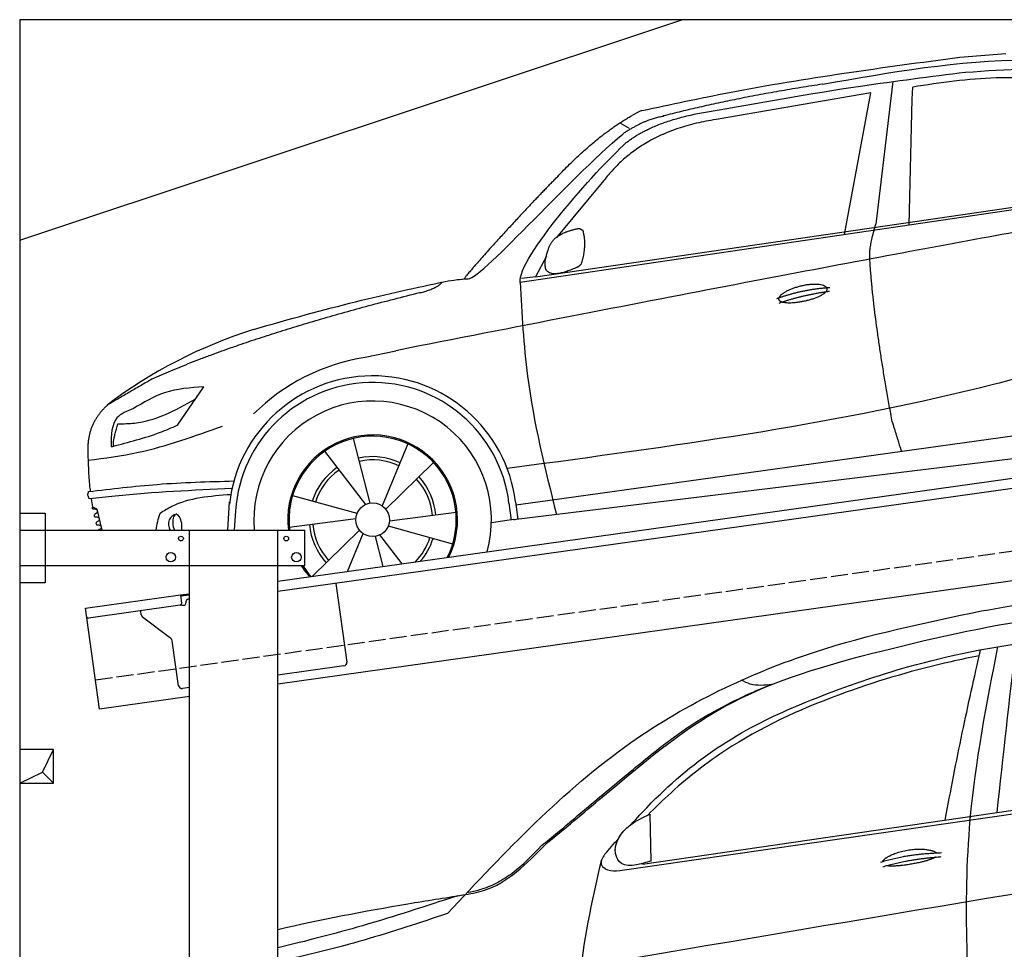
# Model space of a CAD drawing. Extents: x 524 to 6324, y 115 to 5440.
# Tile 2 of 3: x 524 to 3424, y 2701 to 5440. Entities that reach past the tile are written whole.
import ezdxf

# ---------------------------------------------------------------- set-up
doc = ezdxf.new("R2010")
doc.units = 0
doc.header["$LTSCALE"] = 10
doc.header["$MEASUREMENT"] = 0
doc.linetypes.add('GEN3', pattern=[6.25, 5, -1.25])
doc.layers.get('0').update_dxf_attribs({"linetype": 'CONTINUOUS'})
for name, color, linetype in [('3', 6, 'GEN3'), ('BREAKTHROUGH', 1, 'CONTINUOUS'), ('CAR', 1, 'CONTINUOUS')]:
    doc.layers.add(name, color=color, linetype=linetype)
doc.layers.add('AM_0', color=7, linetype='CONTINUOUS', lineweight=30)

# ---------------------------------------------------------------- blocks, each defined once
blk = doc.blocks.new('car_150_')
at = {"layer": 'CAR'}
for p, q in [((6993.7, 5277.2), (7129.2, 5288.8)), ((6796.4, 5203.8), (6750.1, 4783)), ((6731.9, 5170.4), (6283.3, 5089.2)), ((6657.9, 4752.4), (6731.9, 5170.4)), ((6853.7, 5152.6), (6855.4, 5188)), ((6848, 4782.8), (6853.7, 5152.6)), ((5993.7, 5075.5), (6021.3, 5060)), ((5703.5, 4603.8), (7806, 4931.3)), ((5748.6, 4619.9), (7887.1, 4949.3)), ((5948.1, 4905.6), (5809.7, 4736.5)), ((5780.5, 4681.2), (5748.6, 4619.9)), ((5748.6, 4619.9), (5707.7, 4614.5)), ((5249.2, 4379.1), (5338.8, 4399.4)), ((4697.5, 4174.8), (4774.2, 4288.5)), ((7646, 4233.7), (5761.2, 3956.2)), ((5689.3, 3904.2), (7721.3, 4169.7)), ((5267.2, 3949.5), (5216.9, 4139.6)), ((5377, 4125.1), (5302.6, 3941.6)), ((5131.5, 4101.3), (5253.2, 3945.1)), ((5313.4, 3931.7), (5452.9, 4070.3)), ((5734.4, 4063.7), (5670.2, 4054.4)), ((4848.5, 3866.9), (4853.3, 3950.1)), ((5228.7, 3918.3), (5038.9, 3969.8)), ((5676.1, 3953), (5682.6, 3903)), ((5695.3, 3956.7), (5702.3, 3904.6)), ((5761.2, 3956.2), (5696.7, 3946.7)), ((4463, 3925.5), (4449.3, 3931.7)), ((4478.1, 3864), (4463, 3925.5)), ((4871, 3924.2), (4867.7, 3867.1)), ((5520.5, 3924.4), (5324.3, 3897.1)), ((5029.4, 3876.7), (5225.5, 3904)), ((5689.3, 3904.2), (5624.9, 3894.7)), ((5693.6, 3903), (5693.4, 3904.4)), ((5236.4, 3869.4), (5098.3, 3732.1)), ((5201.8, 3747.5), (5247.2, 3859.5)), ((5321.2, 3882.8), (5511, 3831.3)), ((5282.7, 3851.6), (5306.1, 3763)), ((5362.6, 3771.4), (5296.6, 3856))]:
    blk.add_line(p, q, dxfattribs=at)
blk.add_circle((5274.9, 3900.5), 49.6, dxfattribs=at)
for centre, radius, start, end in [((6122, 4949.8), 174.5, 111.2882, 121.9546), ((5356.2, 3104.6), 1422.1, 107.8766, 127.519), ((5347.7, 3787.7), 599.5, 99.4563, 135.2463), ((5274.9, 3900.5), 424.2, 7.6054, 174.1435), ((5274.9, 3900.5), 404.6, 7.4461, 176.652), ((5274.9, 3900.5), 350, 344.7595, 185.4081), ((5274.9, 3900.5), 250, 334.2204, 187.3999), ((5274.9, 3900.5), 246.4, 333.6424, 187.5031), ((5274.9, 3900.5), 186.2, 64.7762, 103.2667), ((5274.9, 3900.5), 176.5, 64.6018, 103.1816), ((5274.9, 3900.5), 186.2, 124.7762, 163.2667), ((5274.9, 3900.5), 176.5, 124.6018, 163.1816), ((5274.9, 3900.5), 176.5, 4.6018, 43.1816), ((5274.9, 3900.5), 186.2, 4.7762, 43.2667), ((5274.9, 3900.5), 176.5, 184.6018, 223.1816), ((5274.9, 3900.5), 186.2, 184.7762, 223.2667), ((5274.9, 3900.5), 176.5, 315.6124, 343.1816), ((5274.9, 3900.5), 186.2, 319.3932, 343.2667), ((5274.9, 3900.5), 250, 213.2019, 222.6786), ((5274.9, 3900.5), 246.4, 213.7482, 223.2566), ((5274.9, 3900.5), 350, 217.4387, 217.626)]:
    blk.add_arc(centre, radius, start, end, dxfattribs=at)
for centre, major_axis, ratio, start_param, end_param in [((4699.7, 3882.5), (4.4, -29.4), 0.870747, 3.078863, 5.190641), ((4699.8, 3882.5), (-4.4, 29.6), 0.439627, 4.05108, 8.39242), ((4699.7, 3882.6), (4.4, -29.5), 0.784824, 3.019947, 3.143719)]:
    blk.add_ellipse(centre, major_axis=major_axis, ratio=ratio, start_param=start_param, end_param=end_param, dxfattribs=at)
for points, degree, knots in [([(6058.7, 5112.4), (6144.2, 5131.5), (6453.2, 5200.5), (6766.8, 5245), (6993.6, 5277.2)], 3, [0, 0, 0, 0, 262.813629, 949.636575, 949.636575, 949.636575, 949.636575]), ([(6590.3, 5194.3), (6790.1, 5231.4), (7055.2, 5280.6), (7323.2, 5267.8), (7389.2, 5264.7)], 3, [0, 0, 0, 0, 605.994997, 803.781644, 803.781644, 803.781644, 803.781644]), ([(7010.2, 5233), (7130.8, 5242.4), (7438, 5266.3), (7702.5, 5100), (7863.2, 4999)], 3, [0, 0, 0, 0, 355.261483, 904.814862, 904.814862, 904.814862, 904.814862]), ([(6252.1, 5110.1), (6401.8, 5138.2), (6653.7, 5185.6), (6907.8, 5219.4), (7011, 5233.1)], 3, [0, 0, 0, 0, 456.745059, 768.877533, 768.877533, 768.877533, 768.877533]), ([(7280.4, 5213.4), (7220.4, 5216.3), (7078, 5223.2), (6937, 5200.9), (6855.4, 5188)], 3, [0, 0, 0, 0, 179.578451, 426.729981, 426.729981, 426.729981, 426.729981]), ([(5483, 4604.3), (5494.7, 4606.5), (5516.1, 4610.4), (5537.7, 4612.2), (5547.5, 4613)], 3, [0, 0, 0, 0, 35.619977, 65.088393, 65.088393, 65.088393, 65.088393]), ([(5703.5, 4603.8), (5709.3, 4511.2), (5723.7, 4280), (5781.3, 4055.4), (5815.9, 3920.7)], 3, [0, 0, 0, 0, 277.59112, 693.570767, 693.570767, 693.570767, 693.570767]), ([(6465.7, 4559.3), (6463.6, 4567.3), (6482, 4586.6), (6560.8, 4618.6), (6657.6, 4599.5), (6576.9, 4555.6), (6492.9, 4543.8), (6467.7, 4551.3), (6465.7, 4559.3)], 5, [0, 0, 0, 0, 0, 0, 0.300106, 0.500106, 0.700106, 1, 1, 1, 1, 1, 1]), ([(7654.8, 4478.5), (7470.6, 4420.5), (6844.5, 4223.3), (6193.7, 4129.8), (5734.4, 4063.7)], 3, [0, 0, 0, 0, 579.00444, 1967.110779, 1967.110779, 1967.110779, 1967.110779]), ([(4774.2, 4288.5), (4734.9, 4285.3), (4660.9, 4279.4), (4597.6, 4240.9), (4567.9, 4222.9)], 3, [0, 0, 0, 0, 116.380747, 219.102854, 219.102854, 219.102854, 219.102854]), ([(4521.8, 4177.7), (4538.5, 4177.9), (4619.5, 4178.7), (4691.9, 4219.3), (4749.3, 4251.6)], 3, [0, 0, 0, 0, 49.860743, 241.440865, 241.440865, 241.440865, 241.440865]), ([(4567.9, 4222.9), (4549.3, 4215.3), (4503.1, 4196.4), (4503, 4144.5), (4502.9, 4113.4)], 3, [0, 0, 0, 0, 55.914644, 138.985336, 138.985336, 138.985336, 138.985336]), ([(4435.2, 4069.4), (4484.9, 4076.4), (4620.6, 4095.5), (4749.3, 4143.2), (4831, 4173.4)], 3, [0, 0, 0, 0, 150.106975, 410.193991, 410.193991, 410.193991, 410.193991]), ([(4506.8, 4110.9), (4554.4, 4123.4), (4619.5, 4140.5), (4680.9, 4167.5), (4697.5, 4174.8)], 3, [0, 0, 0, 0, 147.159719, 201.348086, 201.348086, 201.348086, 201.348086]), ([(4434.3, 4093), (4435.5, 4060.6), (4436.9, 4022.1), (4441.6, 3983.8), (4442.4, 3977.7)], 3, [0, 0, 0, 0, 97.108013, 115.616313, 115.616313, 115.616313, 115.616313]), ([(4502.9, 4113.4), (4502.8, 4112.3), (4502.6, 4109.8), (4505.2, 4110.5), (4506.8, 4110.9)], 3, [0, 0, 0, 0, 2.598862, 6.284951, 6.284951, 6.284951, 6.284951]), ([(4437.7, 3977.1), (4505, 3985.7), (4647.1, 4004), (4790.2, 4009.1), (4865.6, 4011.8)], 3, [0, 0, 0, 0, 203.297538, 429.475842, 429.475842, 429.475842, 429.475842]), ([(4439.9, 3955.5), (4438, 3959.3), (4434.5, 3966.3), (4436.7, 3973.7), (4437.7, 3977.1)], 3, [0, 0, 0, 0, 12.224254, 22.465372, 22.465372, 22.465372, 22.465372]), ([(4860.2, 3989.6), (4745.2, 3983.2), (4604.7, 3975.4), (4465.2, 3958.6), (4439.9, 3955.5)], 3, [0, 0, 0, 0, 345.382791, 421.716813, 421.716813, 421.716813, 421.716813]), ([(4648.5, 3915.5), (4659.8, 3922.6), (4721.6, 3961.3), (4796, 3967.3), (4856.8, 3972.2)], 3, [0, 0, 0, 0, 39.727462, 217.617343, 217.617343, 217.617343, 217.617343]), ([(4452, 3925), (4451.6, 3925.3), (4449.8, 3926.3), (4449.6, 3929.2), (4449.4, 3931.1), (4449.3, 3931.7)], 3, [0, 0, 0, 0, 1.427923, 5.828292, 7.478143, 7.478143, 7.478143, 7.478143]), ([(4455.1, 3908.2), (4455.8, 3910.1), (4457.4, 3914.2), (4466.6, 3914.3), (4462.3, 3926.1), (4455.8, 3925.4), (4452, 3925)], 3, [0, 0, 0, 0, 5.656821, 12.3267, 20.012637, 30.346325, 30.346325, 30.346325, 30.346325]), ([(4457.8, 3901.6), (4457.4, 3901.8), (4455.6, 3902.8), (4455.4, 3905.7), (4455.1, 3907.7), (4455.1, 3908.2)], 3, [0, 0, 0, 0, 1.427923, 5.828292, 7.478143, 7.478143, 7.478143, 7.478143]), ([(4461, 3884.9), (4461.7, 3886.7), (4463.2, 3890.7), (4472.4, 3890.8), (4468.1, 3902.7), (4461.5, 3902), (4457.8, 3901.6)], 3, [0, 0, 0, 0, 5.495934, 12.165813, 19.85175, 30.185438, 30.185438, 30.185438, 30.185438]), ([(4463.7, 3878.2), (4463.2, 3878.5), (4461.5, 3879.5), (4461.3, 3882.4), (4461, 3884.3), (4461, 3884.9)], 3, [0, 0, 0, 0, 1.427923, 5.828292, 7.478143, 7.478143, 7.478143, 7.478143]), ([(4467.9, 3864), (4468.3, 3864.8), (4470.3, 3867.4), (4478.3, 3867.4), (4474, 3879.3), (4467.4, 3878.6), (4463.7, 3878.2)], 3, [2.682731, 2.682731, 2.682731, 2.682731, 5.656821, 12.3267, 20.012637, 30.346325, 30.346325, 30.346325, 30.346325])]:
    blk.add_open_spline(points, degree=degree, knots=knots, dxfattribs=at)
for points, degree in [([(6590.3, 5194.3), (6342.2, 5155.3), (6121.6, 5097.1)], 2), ([(6013, 5017.6), (6096.2, 5083.6), (6251.3, 5110.3)], 2), ([(5803.2, 4907.4), (5922.7, 5036.5), (6029.7, 5097.9)], 2), ([(6284.4, 5088.8), (6061.8, 5056.7), (5948.1, 4905.6)], 2), ([(6123.2, 5096.2), (6065.8, 5086.5), (6002.6, 5043)], 2), ([(5547.5, 4613), (5577.3, 4598.4), (5843.2, 4907.6), (6002.6, 5043)], 3), ([(5703.8, 4603.3), (5695, 4674.1), (5922.8, 4934.4), (6013, 5017.6)], 3), ([(5803.2, 4907.4), (5732.5, 4835), (5644.3, 4736.7), (5532.9, 4612.6), (5539.4, 4612.3)], 4), ([(7979.4, 4899), (7725, 4888.3), (5338.8, 4399.4)], 2), ([(5837.6, 4753), (5865, 4763.1), (5877.9, 4763.9)], 2), ([(5877.9, 4763.9), (5884.9, 4758.8), (5887.3, 4759.1)], 2), ([(5883.9, 4659.5), (5901.1, 4713.7), (5887.3, 4759.1)], 2), ([(6732.8, 4687.3), (6731.1, 4718.4), (6750.1, 4783)], 2), ([(5785.9, 4700), (5794.1, 4735.6), (5837.6, 4753)], 2), ([(5871.8, 4649.8), (5747.2, 4591.7), (5785.9, 4700)], 2), ([(6803, 4201), (6743.7, 4508.9), (6732.8, 4687.3)], 2), ([(5871.8, 4649.8), (5877.4, 4652.5), (5883.9, 4659.5)], 2), ([(4919.6, 4458.1), (5131.9, 4523.6), (5319.2, 4569), (5483, 4604.3)], 3), ([(5399.6, 4569.1), (5453.7, 4579.5), (5474.4, 4601.9)], 2), ([(6460.2, 4561.7), (6532.3, 4589.4), (6615.8, 4595.9)], 2), ([(6467.2, 4548.7), (6538.3, 4574), (6615.5, 4584.7)], 2), ([(4622.5, 4310.5), (4903.3, 4440.5), (5399.6, 4569.1)], 2), ([(4622.5, 4310.5), (4492.9, 4233.7)], 1), ([(4492.9, 4233.7), (4430.6, 4178.8), (4434.3, 4093)], 2), ([(4521.8, 4177.7), (4507.9, 4132), (4508.6, 4113.8)], 2), ([(6803, 4201), (6822.6, 4138.3), (6831.4, 4112.8)], 2), ([(4508.6, 4113.8), (4511.9, 4114.1), (4510.2, 4111.7)], 2), ([(4445.5, 3956.2), (4446.7, 3948), (4448, 3939.9), (4449.3, 3931.7)], 3), ([(4637.5, 3865.3), (4639.1, 3881.6), (4643.8, 3898.6), (4648.5, 3915.5)], 3)]:
    blk.add_open_spline(points, degree=degree, dxfattribs=at)
blk = doc.blocks.new('Car 175  EG')
at = {"layer": 'CAR'}
for p, q in [((15904.4, 2206.8), (17534.5, 2444.4)), ((15837.3, 2188.3), (17534.5, 2433.4)), ((15925.3, 2353.7), (15928.4, 2215.5)), ((15904.4, 2206.8), (15903.1, 2208.3))]:
    blk.add_line(p, q, dxfattribs=at)
for points, degree, knots in [([(16902.4, 2952.8), (17016.6, 2972.7), (17226.3, 3009.3), (17438, 3029.4), (17534.5, 3037.6)], 3, [0, 0, 0, 0, 347.738814, 638.059887, 638.059887, 638.059887, 638.059887]), ([(15618.2, 2264.7), (15674.3, 2311.2), (15844.4, 2452.1), (16141.1, 2707.5), (16615.8, 2842.2), (17080.9, 2943.8), (17393.7, 2966.3), (17534.5, 2975.9)], 3, [0, 0, 0, 0, 218.844855, 663.888154, 1156.086056, 1672.421782, 2095.069104, 2095.069104, 2095.069104, 2095.069104]), ([(15330.2, 2061.6), (15499.7, 2242.7), (15807.7, 2571.9), (16374.9, 2843.4), (16737.1, 2918.5), (16902.4, 2952.8)], 3, [0, 0, 0, 0, 738.220806, 1341.344928, 1847.31521, 1847.31521, 1847.31521, 1847.31521]), ([(15870.3, 2323.5), (15905.1, 2361.8), (16002.8, 2464), (16183.7, 2597.6), (16428.6, 2705), (16716.3, 2804.6), (17034, 2867.2), (17259.6, 2884.4), (17358.3, 2891.9)], 3, [117.352309, 117.352309, 117.352309, 117.352309, 272.540859, 541.806129, 784.156862, 1072.446581, 1454.195977, 1751.061842, 1751.061842, 1751.061842, 1751.061842]), ([(16949.8, 2847.4), (16916.8, 2677.8), (16835.7, 2261.4), (16862, 1837.3), (16877.6, 1585.9)], 3, [0, 0, 0, 0, 516.513385, 1267.967211, 1267.967211, 1267.967211, 1267.967211]), ([(16895.9, 2820.7), (16868.2, 2815.3), (16735.5, 2787.6), (16485.8, 2714.9), (16203.2, 2589.4), (16018.5, 2448.5), (15942, 2373.8), (15919.7, 2351.2)], 3, [511.867426, 511.867426, 511.867426, 511.867426, 596.429185, 918.958376, 1290.506038, 1516.177085, 1611.41328, 1611.41328, 1611.41328, 1611.41328]), ([(16795.5, 2336.7), (16811.8, 2422.5), (16843.7, 2590.3), (16881.4, 2756.9), (16899.9, 2838.4)], 3, [0, 0, 0, 0, 261.959498, 512.462761, 512.462761, 512.462761, 512.462761]), ([(15853.5, 2466.7), (15893.9, 2500.5), (15961.8, 2557.3), (16066.2, 2630.7), (16150, 2676.5), (16222.9, 2711.4), (16261.5, 2727.5), (16281, 2735.6)], 3, [0, 0, 0, 0, 158.172687, 265.410945, 382.186305, 444.249723, 507.67311, 507.67311, 507.67311, 507.67311]), ([(16285, 2736), (16263.2, 2733.7), (16231.8, 2730.3), (16204.2, 2744.4), (16195.8, 2748.8)], 3, [0, 0, 0, 0, 63.604054, 91.595888, 91.595888, 91.595888, 91.595888]), ([(15606.8, 2261.4), (15622.7, 2274.1), (15661.5, 2305.3), (15742.2, 2375.5), (15809.2, 2430.4), (15853.5, 2466.7)], 3, [0, 0, 0, 0, 61.026577, 149.27583, 320.902955, 320.902955, 320.902955, 320.902955]), ([(15928.4, 2215.5), (15890.6, 2204.3), (15842.9, 2190.2), (15813.2, 2261.9), (15858.2, 2323.2), (15905.7, 2344.8), (15925.3, 2353.7)], 3, [0, 0, 0, 0, 93.893169, 118.374194, 212.097975, 277.811871, 277.811871, 277.811871, 277.811871]), ([(15375.3, 2115.9), (15396, 2119.5), (15492.1, 2135.9), (15562.7, 2208.1), (15618.2, 2264.7)], 3, [0, 0, 0, 0, 62.408747, 289.307571, 289.307571, 289.307571, 289.307571]), ([(15388.5, 2123.8), (15400.8, 2126.1), (15430.9, 2131.6), (15475.7, 2150.8), (15539.6, 2191.2), (15579.4, 2232.7), (15606.8, 2261.4)], 3, [0, 0, 0, 0, 37.491827, 91.633253, 144.819923, 263.276484, 263.276484, 263.276484, 263.276484]), ([(15792.7, 2235.3), (15786.2, 2225.5), (15777.8, 2212.8), (15785.1, 2201.4), (15786.7, 2198.8)], 3, [0, 0, 0, 0, 30.438073, 39.171624, 39.171624, 39.171624, 39.171624]), ([(16611.3, 2214.3), (16614.7, 2222.5), (16638.9, 2239.9), (16692.8, 2256.8), (16739.6, 2253.7), (16764.7, 2244.8), (16770, 2240.2), (16770.2, 2240)], 5, [0.0314681, 0.0314681, 0.0314681, 0.0314681, 0.0314681, 0.0314681, 0.300106, 0.500106, 0.5095952, 0.5095952, 0.5095952, 0.5095952, 0.5095952, 0.5095952]), ([(15782.1, 2215.5), (15754.6, 2095.7), (15694.1, 1832.5), (15729.9, 1564.4), (15749.4, 1418.3)], 3, [0, 0, 0, 0, 365.78302, 803.634986, 803.634986, 803.634986, 803.634986]), ([(16766.9, 2227.5), (16763.5, 2225.2), (16746.7, 2217), (16713.5, 2208.3), (16667.2, 2200.5), (16635.8, 2199.7), (16622.5, 2202.2)], 5, [0.6133618, 0.6133618, 0.6133618, 0.6133618, 0.6133618, 0.6133618, 0.700106, 0.9252293, 0.9252293, 0.9252293, 0.9252293, 0.9252293, 0.9252293]), ([(15786.7, 2198.8), (15791.4, 2195.6), (15806.2, 2185.3), (15824.7, 2187.1), (15837.3, 2188.3)], 3, [0, 0, 0, 0, 16.774796, 52.993244, 52.993244, 52.993244, 52.993244]), ([(14829.8, 2014.5), (14956.7, 2044), (15138.7, 2078.7), (15321.3, 2107.4), (15375.3, 2115.9)], 3, [321.085946, 321.085946, 321.085946, 321.085946, 711.926076, 875.841352, 875.841352, 875.841352, 875.841352]), ([(15358.8, 2113.3), (15266.1, 2083), (15091.4, 2025.8), (14913.6, 1980.1), (14829.8, 1960.2)], 3, [0, 0, 0, 0, 292.649702, 551.118371, 551.118371, 551.118371, 551.118371]), ([(15330.2, 2061.6), (15248.5, 2034.3), (15083.8, 1979.1), (14915.2, 1938.3), (14829.8, 1919.8)], 3, [0, 0, 0, 0, 258.392711, 520.699184, 520.699184, 520.699184, 520.699184])]:
    blk.add_open_spline(points, degree=degree, knots=knots, dxfattribs=at)
for points, degree in [([(16948.4, 2359), (16966.9, 2524.6), (16985.4, 2690.3), (17003.8, 2856)], 3), ([(15792.7, 2235.3), (15806.1, 2250.8), (15819.6, 2266.3), (15833.2, 2281.7)], 3), ([(15824, 2248.4), (15824.2, 2249), (15824.5, 2249.6), (15824.8, 2250.2)], 3), ([(16605.4, 2212.3), (16678.6, 2237), (16785.1, 2240.6)], 2), ([(15344.8, 1838.9), (16073.8, 1963.9), (16802.9, 2088.9), (17534.5, 2207.8)], 3), ([(16611.9, 2199.1), (16683.9, 2221.3), (16784.3, 2228.9)], 2)]:
    blk.add_open_spline(points, degree=degree, dxfattribs=at)

msp = doc.modelspace()

# ---------------------------------------------------------------- linework, layer by layer
for p, q in [((5824.1, 5440), (524.1, 5440)), ((524.1, 5440), (524.1, 290)), ((524.1, 4790), (2474.1, 5440)), ((1284.1, 3785.2), (3762.9, 4133.6)), ((3770.1, 4104.3), (1284.1, 3754.9)), ((524.1, 3986.2), (599.1, 3986.2)), ((599.1, 3986.2), (599.1, 3781.2)), ((524.1, 3936.2), (1364.1, 3936.2)), ((1024.1, 2266.2), (1024.1, 3936.2)), ((1284.1, 296.2), (1284.1, 3936.2)), ((1364.1, 3831.2), (1364.1, 3936.2)), ((3988.8, 3862.4), (1284.1, 3482.2)), ((1364.1, 3831.2), (524.1, 3831.2)), ((599.1, 3781.2), (524.1, 3781.2)), ((1454.8, 3778.9), (1487.4, 3547.2)), ((717.8, 3705.6), (997.6, 3744.9)), ((997.6, 3744.9), (1024.1, 3748.6)), ((997.6, 3744.9), (1001.1, 3720.2)), ((1024.1, 3744.6), (998.2, 3741)), ((996.8, 3714.5), (727, 3676.6)), ((1004.4, 3714.6), (1009.3, 3715.3)), ((1013.6, 3720.9), (1013.5, 3721.9)), ((1022, 3733.2), (1024.1, 3733.5)), ((759.6, 3408.5), (717.8, 3705.6)), ((882.1, 3686.4), (880.5, 3698.2)), ((969.7, 3616.7), (886, 3679.8)), ((992.3, 3477.6), (973.6, 3610.1)), ((1478.9, 3535.9), (1284.1, 3508.5)), ((1024.1, 3471.9), (1003.5, 3469.1)), ((1024.1, 3445.7), (759.6, 3408.5))]:
    msp.add_line(p, q)
for centre, radius in [((999.1, 3911.2), 7), ((1309.1, 3911.2), 7), ((969.1, 3856.2), 14), ((1339.1, 3856.2), 14)]:
    msp.add_circle(centre, radius)
for centre, radius, start, end in [((996.1, 3719.5), 5, 278, 8), ((1003.7, 3719.5), 5, 221.2367, 278), ((1008.6, 3720.2), 5, 278, 8), ((1023.4, 3723.3), 10, 98, 188), ((892, 3687.8), 10, 188, 233), ((726.3, 3681.5), 5, 188, 278), ((963.7, 3608.7), 10, 8, 53), ((1477.5, 3545.8), 10, 278, 8), ((1002.2, 3479), 10, 188, 278)]:
    msp.add_arc(centre, radius, start, end)
at = {"layer": '3'}
msp.add_line((747.5, 3494.7), (5754.9, 4198.4), dxfattribs=at)
at = {"layer": 'BREAKTHROUGH'}
for p, q in [((591.5, 3223), (624.1, 3290)), ((524.1, 3190), (591.5, 3223)), ((591.2, 3222.8), (624.1, 3190))]:
    msp.add_line(p, q, dxfattribs=at)
msp.add_lwpolyline([(624.1, 3290), (524.1, 3290), (524.1, 3190), (624.1, 3190)], close=True, dxfattribs=at)

# ---------------------------------------------------------------- block references
at = {"layer": 'AM_0', "rotation": 359.5505213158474}
msp.add_blockref('car_150_', (-3741.7, 107.4), dxfattribs=at)
at = {"layer": 'AM_0'}
msp.add_blockref('Car 175  EG', (-13545.7, 745.1), dxfattribs=at)

doc.saveas('drawing.dxf')
